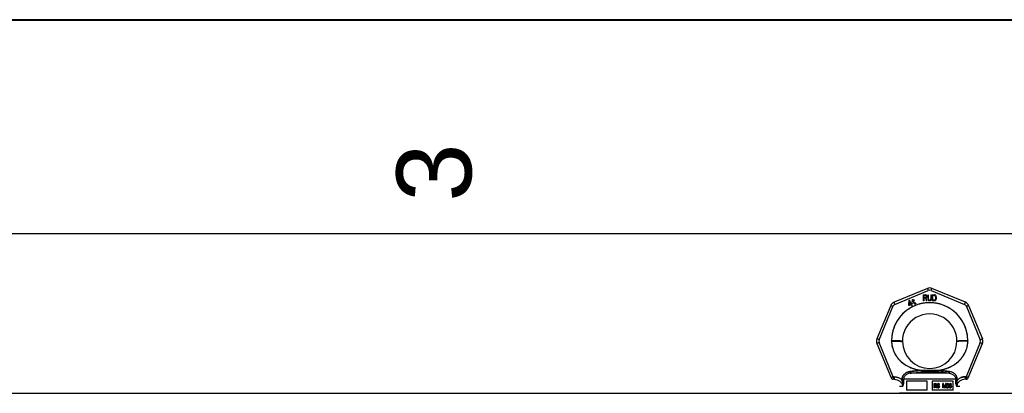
# Model space of a CAD drawing. Header units: millimetres. Extents: x 0 to 297, y 0 to 210.
# Tile 14 of 25: x 92 to 138, y 193 to 210. Entities that reach past the tile are written whole.
import ezdxf

# ---------------------------------------------------------------- set-up
doc = ezdxf.new("R2010")
doc.units = ezdxf.units.MM
doc.header["$LTSCALE"] = 16.335
doc.layers.get('0').update_dxf_attribs({"linetype": 'CONTINUOUS'})
doc.layers.add('001-M31079-X02', color=7, linetype='CONTINUOUS')
doc.styles.add('TEXTSTYLE_2', font='arial.ttf')

# ---------------------------------------------------------------- blocks, each defined once
blk = doc.blocks.new('MARGEA4_BL0', base_point=(148.514, 105.014))
at = {"color": 7, "linetype": 'Continuous'}
for p, q in [((297.014, 210.014), (0.014, 210.014)), ((287.014, 200.014), (10.014, 200.014))]:
    blk.add_line(p, q, dxfattribs=at)
at = {"color": 7, "linetype": 'Continuous', "style": 'TEXTSTYLE_2', "oblique": 0}
blk.add_text('3', height=3.5, rotation=90, dxfattribs=at).set_placement((113.139, 201.514))

msp = doc.modelspace()

# ---------------------------------------------------------------- linework, layer by layer
at = {"color": 7, "linetype": 'Continuous'}
for p, q in [((0, 210), (297, 210)), ((62.004, 192.567), (150.538, 192.567))]:
    msp.add_line(p, q, dxfattribs=at)
at = {"layer": '001-M31079-X02', "color": 9, "linetype": 'Continuous'}
for p, q in [((134.449, 197.465), (132.89, 196.819)), ((136.224, 196.819), (134.665, 197.465)), ((132.933, 196.718), (134.492, 197.364)), ((134.622, 197.364), (136.181, 196.718)), ((132.737, 196.666), (132.091, 195.107)), ((132.196, 195.068), (132.841, 196.627)), ((136.272, 196.627), (136.918, 195.068)), ((136.377, 196.666), (137.023, 195.107)), ((132.091, 194.891), (132.754, 193.29)), ((132.857, 193.341), (132.196, 194.938)), ((132.775, 194.996), (132.775, 195.016)), ((136.918, 194.938), (136.257, 193.341)), ((136.339, 195.016), (136.339, 194.996)), ((136.36, 193.29), (137.023, 194.891)), ((132.857, 193.341), (132.857, 193.224)), ((132.896, 193.341), (132.857, 193.341)), ((132.896, 193.341), (132.896, 193.224)), ((135.468, 193.5), (133.646, 193.5)), ((134.188, 193.637), (134.193, 193.556)), ((134.188, 193.637), (134.193, 193.556)), ((134.92, 193.556), (134.926, 193.637)), ((134.926, 193.637), (134.92, 193.556)), ((136.218, 193.341), (136.218, 193.224)), ((136.257, 193.341), (136.218, 193.341)), ((136.257, 193.341), (136.257, 193.224)), ((132.896, 193.224), (132.857, 193.224)), ((133.289, 192.884), (133.143, 192.884)), ((133.267, 193.218), (133.268, 193.181)), ((135.774, 193.221), (133.34, 193.221)), ((135.971, 192.884), (135.825, 192.884)), ((135.846, 193.181), (135.847, 193.218)), ((136.257, 193.224), (136.218, 193.224))]:
    msp.add_line(p, q, dxfattribs=at)
at = {"layer": '001-M31079-X02', "color": 7, "linetype": 'Continuous'}
for p, q in [((133.757, 196.943), (133.737, 196.932)), ((133.781, 196.902), (133.757, 196.943)), ((134.248, 197.165), (134.248, 196.882)), ((134.248, 197.165), (134.361, 197.165)), ((134.276, 197.045), (134.276, 197.135)), ((134.366, 197.135), (134.276, 197.135)), ((134.366, 197.045), (134.276, 197.045)), ((134.276, 197.009), (134.276, 196.882)), ((134.356, 197.009), (134.276, 197.009)), ((134.356, 197.009), (134.394, 196.882)), ((134.385, 197.159), (134.361, 197.165)), ((134.366, 197.135), (134.38, 197.129)), ((134.38, 197.051), (134.366, 197.045)), ((134.38, 197.129), (134.389, 197.117)), ((134.389, 197.063), (134.38, 197.051)), ((134.385, 197.159), (134.404, 197.141)), ((134.404, 197.033), (134.385, 197.021)), ((134.427, 196.882), (134.385, 197.021)), ((134.389, 197.117), (134.394, 197.099)), ((134.394, 197.081), (134.389, 197.063)), ((134.394, 197.099), (134.394, 197.081)), ((134.404, 197.141), (134.418, 197.117)), ((134.418, 197.057), (134.404, 197.033)), ((134.418, 197.117), (134.422, 197.099)), ((134.422, 197.075), (134.418, 197.057)), ((134.422, 197.099), (134.422, 197.075)), ((134.465, 197.165), (134.465, 196.979)), ((134.465, 197.165), (134.493, 197.165)), ((134.465, 196.979), (134.47, 196.949)), ((134.47, 196.949), (134.479, 196.925)), ((134.493, 197.165), (134.493, 196.979)), ((134.493, 196.979), (134.498, 196.955)), ((134.498, 196.955), (134.507, 196.937)), ((134.602, 196.955), (134.592, 196.937)), ((134.606, 196.979), (134.602, 196.955)), ((134.606, 197.165), (134.606, 196.979)), ((134.606, 197.165), (134.635, 197.165)), ((134.63, 196.949), (134.62, 196.925)), ((134.63, 196.949), (134.635, 196.979)), ((134.635, 197.165), (134.635, 196.979)), ((134.672, 197.165), (134.672, 196.882)), ((134.672, 197.165), (134.785, 197.165)), ((134.701, 196.918), (134.701, 197.129)), ((134.785, 197.129), (134.701, 197.129)), ((134.809, 197.159), (134.785, 197.165)), ((134.785, 197.129), (134.804, 197.123)), ((134.804, 197.123), (134.818, 197.111)), ((134.809, 197.159), (134.828, 197.147)), ((134.818, 197.111), (134.828, 197.093)), ((134.828, 196.955), (134.818, 196.937)), ((134.828, 197.147), (134.847, 197.123)), ((134.828, 197.093), (134.833, 197.069)), ((134.833, 196.979), (134.828, 196.955)), ((134.833, 197.069), (134.833, 196.979)), ((134.847, 197.123), (134.856, 197.099)), ((134.856, 196.949), (134.847, 196.925)), ((134.861, 197.069), (134.856, 197.099)), ((134.856, 196.949), (134.861, 196.979)), ((134.861, 197.069), (134.861, 196.979)), ((133.585, 196.893), (133.568, 196.695)), ((133.568, 196.695), (133.586, 196.664)), ((133.61, 196.907), (133.585, 196.893)), ((133.586, 196.664), (133.684, 196.721)), ((133.597, 196.712), (133.609, 196.851)), ((133.666, 196.752), (133.597, 196.712)), ((133.609, 196.851), (133.666, 196.752)), ((133.691, 196.766), (133.61, 196.907)), ((133.684, 196.721), (133.724, 196.653)), ((133.732, 196.79), (133.691, 196.766)), ((133.75, 196.758), (133.709, 196.735)), ((133.751, 196.662), (133.709, 196.735)), ((133.724, 196.653), (133.751, 196.653)), ((133.761, 196.89), (133.728, 196.871)), ((133.728, 196.871), (133.74, 196.85)), ((133.75, 196.758), (133.732, 196.79)), ((133.737, 196.932), (133.761, 196.89)), ((133.773, 196.869), (133.74, 196.85)), ((133.773, 196.869), (133.833, 196.765)), ((133.826, 196.928), (133.781, 196.902)), ((133.793, 196.881), (133.838, 196.907)), ((133.848, 196.787), (133.793, 196.881)), ((133.826, 196.928), (133.838, 196.907)), ((133.833, 196.765), (133.853, 196.749)), ((133.848, 196.787), (133.861, 196.774)), ((133.853, 196.749), (133.872, 196.745)), ((133.879, 196.77), (133.861, 196.774)), ((133.872, 196.745), (133.887, 196.747)), ((133.902, 196.777), (133.879, 196.77)), ((133.914, 196.756), (133.887, 196.747)), ((133.902, 196.777), (133.914, 196.756)), ((134.276, 196.882), (134.248, 196.882)), ((134.427, 196.882), (134.394, 196.882)), ((134.479, 196.925), (134.498, 196.9)), ((134.498, 196.9), (134.517, 196.888)), ((134.507, 196.937), (134.521, 196.925)), ((134.54, 196.882), (134.517, 196.888)), ((134.54, 196.918), (134.521, 196.925)), ((134.54, 196.918), (134.559, 196.918)), ((134.559, 196.882), (134.54, 196.882)), ((134.578, 196.925), (134.559, 196.918)), ((134.583, 196.888), (134.559, 196.882)), ((134.592, 196.937), (134.578, 196.925)), ((134.602, 196.9), (134.583, 196.888)), ((134.62, 196.925), (134.602, 196.9)), ((134.785, 196.882), (134.672, 196.882)), ((134.785, 196.918), (134.701, 196.918)), ((134.804, 196.925), (134.785, 196.918)), ((134.809, 196.888), (134.785, 196.882)), ((134.818, 196.937), (134.804, 196.925)), ((134.828, 196.9), (134.809, 196.888)), ((134.847, 196.925), (134.828, 196.9)), ((132.775, 195.016), (132.775, 194.996)), ((136.339, 194.996), (136.339, 195.016)), ((133.268, 193.181), (133.267, 193.218)), ((133.267, 193.218), (133.268, 193.181)), ((133.34, 193.221), (133.341, 193.184)), ((133.467, 193.132), (133.467, 192.708)), ((134.444, 193.132), (133.467, 193.132)), ((134.444, 192.708), (134.444, 193.132)), ((134.67, 193.132), (134.67, 192.708)), ((135.647, 193.132), (134.67, 193.132)), ((134.77, 192.823), (134.77, 193.021)), ((134.77, 193.021), (134.847, 193.021)), ((134.794, 192.823), (134.77, 192.823)), ((134.777, 192.823), (134.777, 193.021)), ((134.788, 192.999), (134.788, 192.936)), ((134.85, 192.999), (134.788, 192.999)), ((134.788, 192.936), (134.85, 192.936)), ((134.788, 192.911), (134.788, 192.823)), ((134.844, 192.911), (134.788, 192.911)), ((134.794, 192.936), (134.794, 192.999)), ((134.794, 192.911), (134.794, 192.823)), ((134.838, 192.911), (134.861, 192.823)), ((134.855, 193.016), (134.84, 193.021)), ((134.843, 192.999), (134.852, 192.995)), ((134.852, 192.94), (134.843, 192.936)), ((134.844, 192.911), (134.867, 192.823)), ((134.862, 193.016), (134.847, 193.021)), ((134.85, 192.999), (134.859, 192.995)), ((134.859, 192.94), (134.85, 192.936)), ((134.859, 192.995), (134.852, 192.995)), ((134.852, 192.995), (134.858, 192.987)), ((134.858, 192.949), (134.852, 192.94)), ((134.859, 192.94), (134.852, 192.94)), ((134.862, 193.016), (134.855, 193.016)), ((134.867, 193.004), (134.855, 193.016)), ((134.855, 192.919), (134.867, 192.928)), ((134.862, 192.919), (134.855, 192.919)), ((134.881, 192.823), (134.855, 192.919)), ((134.865, 192.987), (134.858, 192.987)), ((134.858, 192.987), (134.861, 192.974)), ((134.861, 192.962), (134.858, 192.949)), ((134.865, 192.949), (134.858, 192.949)), ((134.859, 192.995), (134.865, 192.987)), ((134.865, 192.949), (134.859, 192.94)), ((134.861, 192.962), (134.861, 192.974)), ((134.867, 192.974), (134.861, 192.974)), ((134.867, 192.962), (134.861, 192.962)), ((134.888, 192.823), (134.861, 192.823)), ((134.873, 193.004), (134.862, 193.016)), ((134.862, 192.919), (134.873, 192.928)), ((134.888, 192.823), (134.862, 192.919)), ((134.865, 192.987), (134.867, 192.974)), ((134.867, 192.962), (134.865, 192.949)), ((134.873, 193.004), (134.867, 193.004)), ((134.876, 192.987), (134.867, 193.004)), ((134.867, 192.974), (134.867, 192.962)), ((134.867, 192.928), (134.876, 192.945)), ((134.873, 192.928), (134.867, 192.928)), ((134.882, 192.987), (134.873, 193.004)), ((134.873, 192.928), (134.882, 192.945)), ((134.882, 192.987), (134.876, 192.987)), ((134.879, 192.974), (134.876, 192.987)), ((134.876, 192.945), (134.879, 192.957)), ((134.882, 192.945), (134.876, 192.945)), ((134.879, 192.974), (134.879, 192.957)), ((134.885, 192.974), (134.879, 192.974)), ((134.885, 192.957), (134.879, 192.957)), ((134.885, 192.974), (134.882, 192.987)), ((134.882, 192.945), (134.885, 192.957)), ((134.885, 192.974), (134.885, 192.957)), ((134.929, 192.877), (134.905, 192.877)), ((134.905, 192.877), (134.908, 192.86)), ((134.914, 192.86), (134.908, 192.86)), ((134.908, 192.86), (134.917, 192.839)), ((134.911, 192.877), (134.914, 192.86)), ((134.917, 192.991), (134.914, 192.974)), ((134.914, 192.957), (134.914, 192.974)), ((134.92, 192.974), (134.914, 192.974)), ((134.92, 192.957), (134.914, 192.957)), ((134.914, 192.957), (134.917, 192.94)), ((134.914, 192.86), (134.923, 192.839)), ((134.928, 193.008), (134.917, 192.991)), ((134.923, 192.991), (134.917, 192.991)), ((134.923, 192.94), (134.917, 192.94)), ((134.917, 192.94), (134.928, 192.924)), ((134.923, 192.839), (134.917, 192.839)), ((134.917, 192.839), (134.931, 192.827)), ((134.923, 192.991), (134.92, 192.974)), ((134.92, 192.974), (134.92, 192.957)), ((134.92, 192.957), (134.923, 192.94)), ((134.925, 192.865), (134.922, 192.877)), ((134.935, 193.008), (134.923, 192.991)), ((134.923, 192.94), (134.935, 192.924)), ((134.923, 192.839), (134.938, 192.827)), ((134.932, 192.865), (134.925, 192.865)), ((134.934, 192.852), (134.925, 192.865)), ((134.94, 193.016), (134.928, 193.008)), ((134.935, 193.008), (134.928, 193.008)), ((134.935, 192.924), (134.928, 192.924)), ((134.928, 192.924), (134.94, 192.915)), ((134.932, 192.865), (134.929, 192.877)), ((134.931, 192.97), (134.934, 192.983)), ((134.931, 192.97), (134.931, 192.962)), ((134.938, 192.97), (134.931, 192.97)), ((134.938, 192.962), (134.931, 192.962)), ((134.934, 192.949), (134.931, 192.962)), ((134.938, 192.827), (134.931, 192.827)), ((134.931, 192.827), (134.946, 192.823)), ((134.941, 192.852), (134.932, 192.865)), ((134.934, 192.983), (134.943, 192.991)), ((134.941, 192.983), (134.934, 192.983)), ((134.941, 192.949), (134.934, 192.949)), ((134.943, 192.94), (134.934, 192.949)), ((134.941, 192.852), (134.934, 192.852)), ((134.946, 192.848), (134.934, 192.852)), ((134.947, 193.016), (134.935, 193.008)), ((134.935, 192.924), (134.947, 192.915)), ((134.938, 192.97), (134.941, 192.983)), ((134.938, 192.962), (134.938, 192.97)), ((134.941, 192.949), (134.938, 192.962)), ((134.938, 192.827), (134.952, 192.823)), ((134.952, 193.021), (134.94, 193.016)), ((134.947, 193.016), (134.94, 193.016)), ((134.947, 192.915), (134.94, 192.915)), ((134.94, 192.915), (134.952, 192.911)), ((134.941, 192.983), (134.949, 192.991)), ((134.949, 192.94), (134.941, 192.949)), ((134.952, 192.848), (134.941, 192.852)), ((134.943, 192.991), (134.952, 192.995)), ((134.949, 192.991), (134.943, 192.991)), ((134.949, 192.94), (134.943, 192.94)), ((134.952, 192.936), (134.943, 192.94)), ((134.976, 192.848), (134.946, 192.848)), ((134.976, 192.823), (134.946, 192.823)), ((134.958, 193.021), (134.947, 193.016)), ((134.947, 192.915), (134.958, 192.911)), ((134.949, 192.991), (134.958, 192.995)), ((134.958, 192.936), (134.949, 192.94)), ((134.973, 193.021), (134.952, 193.021)), ((134.976, 192.995), (134.952, 192.995)), ((134.976, 192.936), (134.952, 192.936)), ((134.976, 192.911), (134.952, 192.911)), ((134.981, 193.016), (134.966, 193.021)), ((134.969, 192.995), (134.978, 192.991)), ((134.984, 192.932), (134.969, 192.936)), ((134.969, 192.911), (134.981, 192.907)), ((134.981, 192.852), (134.969, 192.848)), ((134.969, 192.823), (134.984, 192.827)), ((134.987, 193.016), (134.973, 193.021)), ((134.976, 192.995), (134.985, 192.991)), ((134.99, 192.932), (134.976, 192.936)), ((134.976, 192.911), (134.987, 192.907)), ((134.987, 192.852), (134.976, 192.848)), ((134.976, 192.823), (134.99, 192.827)), ((134.985, 192.991), (134.978, 192.991)), ((134.978, 192.991), (134.984, 192.983)), ((134.987, 193.016), (134.981, 193.016)), ((134.993, 193.004), (134.981, 193.016)), ((134.987, 192.907), (134.981, 192.907)), ((134.981, 192.907), (134.99, 192.898)), ((134.99, 192.86), (134.981, 192.852)), ((134.987, 192.852), (134.981, 192.852)), ((134.99, 192.983), (134.984, 192.983)), ((134.984, 192.983), (134.987, 192.974)), ((134.99, 192.932), (134.984, 192.932)), ((134.996, 192.924), (134.984, 192.932)), ((134.984, 192.827), (134.996, 192.835)), ((134.99, 192.827), (134.984, 192.827)), ((134.985, 192.991), (134.99, 192.983)), ((134.999, 193.004), (134.987, 193.016)), ((134.987, 192.974), (135.011, 192.974)), ((134.987, 192.907), (134.996, 192.898)), ((134.996, 192.86), (134.987, 192.852)), ((134.99, 192.983), (134.993, 192.974)), ((135.002, 192.924), (134.99, 192.932)), ((134.996, 192.898), (134.99, 192.898)), ((134.99, 192.898), (134.996, 192.886)), ((134.996, 192.873), (134.99, 192.86)), ((134.996, 192.86), (134.99, 192.86)), ((134.99, 192.827), (135.002, 192.835)), ((134.999, 193.004), (134.993, 193.004)), ((135.001, 192.987), (134.993, 193.004)), ((135.002, 192.924), (134.996, 192.924)), ((135.007, 192.907), (134.996, 192.924)), ((134.996, 192.898), (135.002, 192.886)), ((134.996, 192.873), (134.996, 192.886)), ((135.002, 192.886), (134.996, 192.886)), ((135.002, 192.873), (134.996, 192.86)), ((135.002, 192.873), (134.996, 192.873)), ((134.996, 192.835), (135.007, 192.852)), ((135.002, 192.835), (134.996, 192.835)), ((135.008, 192.987), (134.999, 193.004)), ((135.008, 192.987), (135.001, 192.987)), ((135.004, 192.974), (135.001, 192.987)), ((135.014, 192.907), (135.002, 192.924)), ((135.002, 192.886), (135.002, 192.873)), ((135.002, 192.835), (135.014, 192.852)), ((135.014, 192.907), (135.007, 192.907)), ((135.013, 192.89), (135.007, 192.907)), ((135.007, 192.852), (135.013, 192.869)), ((135.014, 192.852), (135.007, 192.852)), ((135.011, 192.974), (135.008, 192.987)), ((135.013, 192.89), (135.013, 192.869)), ((135.02, 192.89), (135.013, 192.89)), ((135.02, 192.869), (135.013, 192.869)), ((135.02, 192.89), (135.014, 192.907)), ((135.014, 192.852), (135.02, 192.869)), ((135.02, 192.869), (135.02, 192.89)), ((135.177, 192.823), (135.177, 193.021)), ((135.21, 193.021), (135.177, 193.021)), ((135.201, 192.823), (135.177, 192.823)), ((135.184, 193.021), (135.184, 192.823)), ((135.195, 192.978), (135.195, 192.823)), ((135.201, 192.978), (135.195, 192.978)), ((135.195, 192.978), (135.236, 192.823)), ((135.201, 192.823), (135.201, 192.978)), ((135.201, 192.978), (135.242, 192.823)), ((135.247, 192.844), (135.203, 193.021)), ((135.254, 192.844), (135.21, 193.021)), ((135.266, 192.823), (135.236, 192.823)), ((135.291, 193.021), (135.247, 192.844)), ((135.254, 192.844), (135.247, 192.844)), ((135.298, 193.021), (135.254, 192.844)), ((135.259, 192.823), (135.3, 192.978)), ((135.266, 192.823), (135.307, 192.978)), ((135.324, 193.021), (135.291, 193.021)), ((135.3, 192.823), (135.3, 192.978)), ((135.307, 192.978), (135.3, 192.978)), ((135.324, 192.823), (135.3, 192.823)), ((135.307, 192.978), (135.307, 192.823)), ((135.318, 193.021), (135.318, 192.823)), ((135.324, 192.823), (135.324, 193.021)), ((135.362, 192.869), (135.341, 192.869)), ((135.341, 192.869), (135.344, 192.856)), ((135.347, 192.991), (135.344, 192.974)), ((135.365, 192.974), (135.344, 192.974)), ((135.35, 192.856), (135.344, 192.856)), ((135.344, 192.856), (135.35, 192.844)), ((135.359, 193.008), (135.347, 192.991)), ((135.353, 192.991), (135.347, 192.991)), ((135.348, 192.869), (135.35, 192.856)), ((135.353, 192.991), (135.35, 192.974)), ((135.35, 192.856), (135.356, 192.844)), ((135.356, 192.844), (135.35, 192.844)), ((135.35, 192.844), (135.359, 192.835)), ((135.365, 193.008), (135.353, 192.991)), ((135.359, 192.86), (135.356, 192.869)), ((135.356, 192.844), (135.365, 192.835)), ((135.37, 193.016), (135.359, 193.008)), ((135.365, 193.008), (135.359, 193.008)), ((135.359, 192.974), (135.364, 192.987)), ((135.365, 192.86), (135.359, 192.86)), ((135.364, 192.852), (135.359, 192.86)), ((135.365, 192.835), (135.359, 192.835)), ((135.359, 192.835), (135.37, 192.827)), ((135.365, 192.86), (135.362, 192.869)), ((135.364, 192.987), (135.373, 192.995)), ((135.371, 192.987), (135.364, 192.987)), ((135.371, 192.852), (135.364, 192.852)), ((135.37, 192.848), (135.364, 192.852)), ((135.377, 193.016), (135.365, 193.008)), ((135.365, 192.974), (135.371, 192.987)), ((135.371, 192.852), (135.365, 192.86)), ((135.365, 192.835), (135.377, 192.827)), ((135.391, 193.021), (135.37, 193.016)), ((135.377, 193.016), (135.37, 193.016)), ((135.377, 192.848), (135.37, 192.848)), ((135.385, 192.844), (135.37, 192.848)), ((135.377, 192.827), (135.37, 192.827)), ((135.37, 192.827), (135.382, 192.823)), ((135.371, 192.987), (135.38, 192.995)), ((135.377, 192.848), (135.371, 192.852)), ((135.373, 192.995), (135.388, 192.999)), ((135.38, 192.995), (135.373, 192.995)), ((135.397, 193.021), (135.377, 193.016)), ((135.391, 192.844), (135.377, 192.848)), ((135.377, 192.827), (135.389, 192.823)), ((135.38, 192.995), (135.394, 192.999)), ((135.412, 192.823), (135.382, 192.823)), ((135.409, 192.844), (135.385, 192.844)), ((135.406, 192.999), (135.388, 192.999)), ((135.388, 192.915), (135.388, 192.932)), ((135.406, 192.932), (135.388, 192.932)), ((135.406, 192.915), (135.388, 192.915)), ((135.403, 193.021), (135.391, 193.021)), ((135.394, 192.932), (135.394, 192.915)), ((135.417, 193.016), (135.397, 193.021)), ((135.4, 192.999), (135.414, 192.995)), ((135.417, 192.94), (135.4, 192.932)), ((135.4, 192.915), (135.417, 192.911)), ((135.417, 192.848), (135.402, 192.844)), ((135.424, 193.016), (135.403, 193.021)), ((135.405, 192.823), (135.417, 192.827)), ((135.406, 192.999), (135.421, 192.995)), ((135.424, 192.94), (135.406, 192.932)), ((135.406, 192.915), (135.424, 192.911)), ((135.424, 192.848), (135.409, 192.844)), ((135.412, 192.823), (135.424, 192.827)), ((135.421, 192.995), (135.414, 192.995)), ((135.414, 192.995), (135.423, 192.987)), ((135.424, 193.016), (135.417, 193.016)), ((135.429, 193.008), (135.417, 193.016)), ((135.423, 192.949), (135.417, 192.94)), ((135.424, 192.94), (135.417, 192.94)), ((135.424, 192.911), (135.417, 192.911)), ((135.417, 192.911), (135.426, 192.903)), ((135.423, 192.852), (135.417, 192.848)), ((135.424, 192.848), (135.417, 192.848)), ((135.417, 192.827), (135.429, 192.835)), ((135.424, 192.827), (135.417, 192.827)), ((135.421, 192.995), (135.429, 192.987)), ((135.429, 192.987), (135.423, 192.987)), ((135.423, 192.987), (135.429, 192.974)), ((135.429, 192.966), (135.423, 192.949)), ((135.429, 192.949), (135.423, 192.949)), ((135.423, 192.924), (135.435, 192.936)), ((135.429, 192.924), (135.423, 192.924)), ((135.438, 192.915), (135.423, 192.924)), ((135.429, 192.86), (135.423, 192.852)), ((135.429, 192.852), (135.423, 192.852)), ((135.435, 193.008), (135.424, 193.016)), ((135.429, 192.949), (135.424, 192.94)), ((135.424, 192.911), (135.432, 192.903)), ((135.429, 192.852), (135.424, 192.848)), ((135.424, 192.827), (135.435, 192.835)), ((135.432, 192.903), (135.426, 192.903)), ((135.426, 192.903), (135.432, 192.886)), ((135.435, 193.008), (135.429, 193.008)), ((135.441, 192.991), (135.429, 193.008)), ((135.429, 192.987), (135.435, 192.974)), ((135.429, 192.966), (135.429, 192.974)), ((135.435, 192.974), (135.429, 192.974)), ((135.435, 192.966), (135.429, 192.949)), ((135.435, 192.966), (135.429, 192.966)), ((135.429, 192.924), (135.441, 192.936)), ((135.444, 192.915), (135.429, 192.924)), ((135.432, 192.869), (135.429, 192.86)), ((135.435, 192.86), (135.429, 192.852)), ((135.435, 192.86), (135.429, 192.86)), ((135.429, 192.835), (135.438, 192.844)), ((135.435, 192.835), (135.429, 192.835)), ((135.432, 192.903), (135.438, 192.886)), ((135.432, 192.869), (135.432, 192.886)), ((135.438, 192.886), (135.432, 192.886)), ((135.438, 192.869), (135.432, 192.869)), ((135.447, 192.991), (135.435, 193.008)), ((135.435, 192.974), (135.435, 192.966)), ((135.435, 192.936), (135.441, 192.949)), ((135.441, 192.936), (135.435, 192.936)), ((135.438, 192.869), (135.435, 192.86)), ((135.435, 192.835), (135.444, 192.844)), ((135.444, 192.915), (135.438, 192.915)), ((135.443, 192.903), (135.438, 192.915)), ((135.438, 192.886), (135.438, 192.869)), ((135.438, 192.844), (135.443, 192.856)), ((135.444, 192.844), (135.438, 192.844)), ((135.447, 192.991), (135.441, 192.991)), ((135.443, 192.974), (135.441, 192.991)), ((135.441, 192.949), (135.443, 192.966)), ((135.441, 192.936), (135.447, 192.949)), ((135.447, 192.949), (135.441, 192.949)), ((135.443, 192.974), (135.443, 192.966)), ((135.45, 192.974), (135.443, 192.974)), ((135.45, 192.966), (135.443, 192.966)), ((135.45, 192.903), (135.443, 192.903)), ((135.446, 192.886), (135.443, 192.903)), ((135.443, 192.856), (135.446, 192.869)), ((135.443, 192.856), (135.45, 192.856)), ((135.45, 192.903), (135.444, 192.915)), ((135.444, 192.844), (135.45, 192.856)), ((135.446, 192.886), (135.446, 192.869)), ((135.453, 192.886), (135.446, 192.886)), ((135.453, 192.869), (135.446, 192.869)), ((135.45, 192.974), (135.447, 192.991)), ((135.447, 192.949), (135.45, 192.966)), ((135.45, 192.966), (135.45, 192.974)), ((135.453, 192.886), (135.45, 192.903)), ((135.45, 192.856), (135.453, 192.869)), ((135.453, 192.869), (135.453, 192.886)), ((135.473, 192.966), (135.47, 192.936)), ((135.47, 192.907), (135.47, 192.936)), ((135.476, 192.936), (135.47, 192.936)), ((135.476, 192.907), (135.47, 192.907)), ((135.47, 192.907), (135.473, 192.877)), ((135.479, 192.987), (135.473, 192.966)), ((135.479, 192.966), (135.473, 192.966)), ((135.479, 192.877), (135.473, 192.877)), ((135.473, 192.877), (135.479, 192.856)), ((135.479, 192.966), (135.476, 192.936)), ((135.476, 192.936), (135.476, 192.907)), ((135.476, 192.907), (135.479, 192.877)), ((135.487, 193.004), (135.479, 192.987)), ((135.485, 192.987), (135.479, 192.966)), ((135.485, 192.987), (135.479, 192.987)), ((135.479, 192.877), (135.485, 192.856)), ((135.485, 192.856), (135.479, 192.856)), ((135.479, 192.856), (135.487, 192.839)), ((135.484, 192.936), (135.487, 192.962)), ((135.502, 192.945), (135.484, 192.928)), ((135.484, 192.936), (135.484, 192.928)), ((135.491, 192.936), (135.484, 192.936)), ((135.491, 192.928), (135.484, 192.928)), ((135.494, 193.004), (135.485, 192.987)), ((135.485, 192.856), (135.494, 192.839)), ((135.502, 193.016), (135.487, 193.004)), ((135.494, 193.004), (135.487, 193.004)), ((135.487, 192.962), (135.49, 192.974)), ((135.494, 192.962), (135.487, 192.962)), ((135.487, 192.894), (135.49, 192.907)), ((135.487, 192.894), (135.487, 192.882)), ((135.494, 192.894), (135.487, 192.894)), ((135.494, 192.882), (135.487, 192.882)), ((135.49, 192.869), (135.487, 192.882)), ((135.494, 192.839), (135.487, 192.839)), ((135.487, 192.839), (135.502, 192.827)), ((135.49, 192.974), (135.496, 192.987)), ((135.497, 192.974), (135.49, 192.974)), ((135.49, 192.907), (135.496, 192.915)), ((135.497, 192.907), (135.49, 192.907)), ((135.497, 192.869), (135.49, 192.869)), ((135.496, 192.856), (135.49, 192.869)), ((135.491, 192.936), (135.494, 192.962)), ((135.509, 192.945), (135.491, 192.928)), ((135.491, 192.928), (135.491, 192.936)), ((135.509, 193.016), (135.494, 193.004)), ((135.494, 192.962), (135.497, 192.974)), ((135.494, 192.894), (135.497, 192.907)), ((135.494, 192.882), (135.494, 192.894)), ((135.497, 192.869), (135.494, 192.882)), ((135.494, 192.839), (135.509, 192.827)), ((135.496, 192.987), (135.505, 192.995)), ((135.503, 192.987), (135.496, 192.987)), ((135.496, 192.915), (135.505, 192.924)), ((135.503, 192.915), (135.496, 192.915)), ((135.503, 192.856), (135.496, 192.856)), ((135.505, 192.848), (135.496, 192.856)), ((135.497, 192.974), (135.503, 192.987)), ((135.497, 192.907), (135.503, 192.915)), ((135.503, 192.856), (135.497, 192.869)), ((135.517, 193.021), (135.502, 193.016)), ((135.509, 193.016), (135.502, 193.016)), ((135.517, 192.949), (135.502, 192.945)), ((135.509, 192.945), (135.502, 192.945)), ((135.509, 192.827), (135.502, 192.827)), ((135.502, 192.827), (135.517, 192.823)), ((135.503, 192.987), (135.511, 192.995)), ((135.503, 192.915), (135.511, 192.924)), ((135.511, 192.848), (135.503, 192.856)), ((135.505, 192.995), (135.514, 192.999)), ((135.511, 192.995), (135.505, 192.995)), ((135.505, 192.924), (135.514, 192.928)), ((135.511, 192.924), (135.505, 192.924)), ((135.511, 192.848), (135.505, 192.848)), ((135.514, 192.844), (135.505, 192.848)), ((135.523, 193.021), (135.509, 193.016)), ((135.523, 192.949), (135.509, 192.945)), ((135.509, 192.827), (135.523, 192.823)), ((135.511, 192.995), (135.52, 192.999)), ((135.511, 192.924), (135.52, 192.928)), ((135.52, 192.844), (135.511, 192.848)), ((135.538, 192.999), (135.514, 192.999)), ((135.541, 192.928), (135.514, 192.928)), ((135.541, 192.844), (135.514, 192.844)), ((135.535, 193.021), (135.517, 193.021)), ((135.538, 192.949), (135.517, 192.949)), ((135.538, 192.823), (135.517, 192.823)), ((135.543, 193.016), (135.528, 193.021)), ((135.531, 192.999), (135.54, 192.995)), ((135.546, 192.945), (135.531, 192.949)), ((135.531, 192.823), (135.546, 192.827)), ((135.534, 192.928), (135.543, 192.924)), ((135.543, 192.848), (135.534, 192.844)), ((135.549, 193.016), (135.535, 193.021)), ((135.538, 192.999), (135.547, 192.995)), ((135.552, 192.945), (135.538, 192.949)), ((135.538, 192.823), (135.552, 192.827)), ((135.547, 192.995), (135.54, 192.995)), ((135.54, 192.995), (135.549, 192.987)), ((135.541, 192.928), (135.549, 192.924)), ((135.549, 192.848), (135.541, 192.844)), ((135.549, 193.016), (135.543, 193.016)), ((135.558, 193.004), (135.543, 193.016)), ((135.549, 192.924), (135.543, 192.924)), ((135.543, 192.924), (135.552, 192.915)), ((135.552, 192.856), (135.543, 192.848)), ((135.549, 192.848), (135.543, 192.848)), ((135.552, 192.945), (135.546, 192.945)), ((135.561, 192.932), (135.546, 192.945)), ((135.546, 192.827), (135.561, 192.839)), ((135.552, 192.827), (135.546, 192.827)), ((135.547, 192.995), (135.555, 192.987)), ((135.564, 193.004), (135.549, 193.016)), ((135.555, 192.987), (135.549, 192.987)), ((135.549, 192.987), (135.555, 192.974)), ((135.549, 192.924), (135.558, 192.915)), ((135.558, 192.856), (135.549, 192.848)), ((135.567, 192.932), (135.552, 192.945)), ((135.558, 192.915), (135.552, 192.915)), ((135.552, 192.915), (135.558, 192.907)), ((135.558, 192.869), (135.552, 192.856)), ((135.558, 192.856), (135.552, 192.856)), ((135.552, 192.827), (135.567, 192.839)), ((135.555, 192.987), (135.561, 192.974)), ((135.576, 192.974), (135.555, 192.974)), ((135.564, 193.004), (135.558, 193.004)), ((135.566, 192.987), (135.558, 193.004)), ((135.558, 192.915), (135.564, 192.907)), ((135.564, 192.907), (135.558, 192.907)), ((135.558, 192.907), (135.561, 192.894)), ((135.561, 192.882), (135.558, 192.869)), ((135.564, 192.869), (135.558, 192.856)), ((135.564, 192.869), (135.558, 192.869)), ((135.561, 192.932), (135.567, 192.932)), ((135.569, 192.919), (135.561, 192.932)), ((135.561, 192.882), (135.561, 192.894)), ((135.561, 192.894), (135.567, 192.894)), ((135.567, 192.882), (135.561, 192.882)), ((135.561, 192.839), (135.569, 192.856)), ((135.567, 192.839), (135.561, 192.839)), ((135.573, 192.987), (135.564, 193.004)), ((135.564, 192.907), (135.567, 192.894)), ((135.567, 192.882), (135.564, 192.869)), ((135.573, 192.987), (135.566, 192.987)), ((135.569, 192.974), (135.566, 192.987)), ((135.576, 192.919), (135.567, 192.932)), ((135.567, 192.894), (135.567, 192.882)), ((135.567, 192.839), (135.576, 192.856)), ((135.576, 192.919), (135.569, 192.919)), ((135.575, 192.898), (135.569, 192.919)), ((135.569, 192.856), (135.575, 192.877)), ((135.576, 192.856), (135.569, 192.856)), ((135.576, 192.974), (135.573, 192.987)), ((135.575, 192.898), (135.575, 192.877)), ((135.582, 192.898), (135.575, 192.898)), ((135.582, 192.877), (135.575, 192.877)), ((135.582, 192.898), (135.576, 192.919)), ((135.576, 192.856), (135.582, 192.877)), ((135.582, 192.877), (135.582, 192.898)), ((135.647, 192.708), (135.647, 193.132)), ((135.774, 193.221), (135.773, 193.184)), ((135.847, 193.218), (135.846, 193.181)), ((135.971, 192.567), (133.143, 192.567)), ((134.444, 192.708), (133.467, 192.708)), ((135.647, 192.708), (134.67, 192.708))]:
    msp.add_line(p, q, dxfattribs=at)
at = {"layer": '001-M31079-X02', "color": 9, "linetype": 'Continuous'}
for centre, radius, start, end in [((134.557, 197.203), 0.283, 67.5, 112.5), ((134.557, 197.207), 0.17, 67.5027, 112.4973), ((132.998, 196.558), 0.283, 112.5, 157.5), ((134.557, 195.016), 1.782, 359.9999, 180.0001), ((132.998, 196.562), 0.17, 112.5027, 157.4973), ((136.116, 196.562), 0.17, 22.5027, 67.4973), ((136.116, 196.558), 0.283, 22.5, 67.5), ((132.353, 194.999), 0.283, 157.5, 202.5), ((136.761, 194.999), 0.283, 337.5, 22.5), ((132.353, 195.003), 0.17, 157.5027, 202.4973), ((134.557, 194.999), 1.273, 180.6298, 359.3702), ((136.761, 195.003), 0.17, 337.5027, 22.4973), ((132.857, 193.337), 0.113, 202.5, 270), ((134.557, 349.562), 155.926, 269.86427, 270.13573), ((136.257, 193.337), 0.113, 270, 337.5)]:
    msp.add_arc(centre, radius, start, end, dxfattribs=at)
at = {"layer": '001-M31079-X02', "color": 7, "linetype": 'Continuous'}
for centre, radius, start, end in [((134.557, 194.999), 1.273, 359.3702, 180.6298), ((134.557, 195.016), 1.782, 180.0001, 180.6298), ((134.557, 195.016), 1.782, 359.3702, 360)]:
    msp.add_arc(centre, radius, start, end, dxfattribs=at)
at = {"layer": '001-M31079-X02', "color": 9, "linetype": 'Continuous'}
for points, knots in [([(134.449, 197.465), (134.451, 197.466), (134.451, 197.457), (134.456, 197.451), (134.46, 197.441), (134.465, 197.429), (134.471, 197.414), (134.478, 197.399), (134.485, 197.382), (134.49, 197.37), (134.492, 197.364)], [0, 0, 0, 0, 0.059983, 0.133152, 0.232556, 0.355295, 0.497786, 0.655866, 0.824917, 1, 1, 1, 1]), ([(134.622, 197.364), (134.624, 197.37), (134.629, 197.382), (134.636, 197.399), (134.643, 197.414), (134.649, 197.429), (134.654, 197.441), (134.658, 197.451), (134.663, 197.457), (134.663, 197.466), (134.665, 197.465)], [0, 0, 0, 0, 0.175075, 0.344128, 0.502209, 0.644701, 0.767442, 0.866847, 0.940017, 1, 1, 1, 1]), ([(132.737, 196.666), (132.738, 196.668), (132.745, 196.663), (132.752, 196.662), (132.763, 196.658), (132.775, 196.653), (132.79, 196.647), (132.806, 196.641), (132.824, 196.634), (132.835, 196.629), (132.841, 196.627)], [0, 0, 0, 0, 0.060939, 0.13446, 0.234172, 0.357122, 0.499648, 0.657498, 0.82596, 1, 1, 1, 1]), ([(132.933, 196.718), (132.931, 196.724), (132.926, 196.736), (132.919, 196.753), (132.912, 196.769), (132.906, 196.783), (132.901, 196.795), (132.897, 196.806), (132.893, 196.811), (132.892, 196.82), (132.89, 196.819)], [0, 0, 0, 0, 0.175076, 0.344129, 0.50221, 0.644702, 0.767443, 0.866847, 0.940017, 1, 1, 1, 1]), ([(136.224, 196.819), (136.222, 196.82), (136.221, 196.811), (136.217, 196.806), (136.213, 196.795), (136.208, 196.783), (136.202, 196.769), (136.195, 196.753), (136.188, 196.736), (136.183, 196.724), (136.181, 196.718)], [0, 0, 0, 0, 0.059982, 0.133151, 0.232555, 0.355294, 0.497785, 0.655865, 0.824916, 1, 1, 1, 1]), ([(136.377, 196.666), (136.376, 196.668), (136.369, 196.663), (136.362, 196.662), (136.351, 196.658), (136.339, 196.653), (136.324, 196.647), (136.308, 196.641), (136.29, 196.634), (136.278, 196.629), (136.272, 196.627)], [0, 0, 0, 0, 0.060939, 0.13446, 0.234172, 0.357122, 0.499648, 0.657499, 0.82596, 1, 1, 1, 1]), ([(132.196, 195.068), (132.19, 195.07), (132.178, 195.075), (132.161, 195.082), (132.144, 195.089), (132.13, 195.094), (132.117, 195.099), (132.106, 195.103), (132.099, 195.105), (132.092, 195.109), (132.091, 195.107)], [0, 0, 0, 0, 0.174033, 0.342496, 0.500347, 0.642875, 0.765826, 0.865539, 0.93906, 1, 1, 1, 1]), ([(136.918, 195.068), (136.924, 195.07), (136.936, 195.075), (136.953, 195.082), (136.969, 195.089), (136.984, 195.094), (136.997, 195.099), (137.008, 195.103), (137.015, 195.105), (137.022, 195.109), (137.023, 195.107)], [0, 0, 0, 0, 0.174042, 0.342505, 0.500355, 0.642882, 0.765831, 0.865542, 0.939062, 1, 1, 1, 1]), ([(132.196, 194.938), (132.19, 194.935), (132.178, 194.93), (132.16, 194.923), (132.144, 194.916), (132.129, 194.909), (132.116, 194.904), (132.105, 194.899), (132.099, 194.895), (132.09, 194.893), (132.091, 194.891)], [0, 0, 0, 0, 0.172813, 0.340679, 0.498422, 0.641178, 0.764549, 0.864741, 0.938687, 1, 1, 1, 1]), ([(133.284, 194.999), (133.284, 195.001), (133.277, 195.002), (133.268, 195.004), (133.249, 195.005), (133.226, 195.007), (133.195, 195.009), (133.159, 195.01), (133.117, 195.012), (133.069, 195.013), (133.016, 195.014), (132.96, 195.015), (132.9, 195.015), (132.838, 195.016), (132.796, 195.016), (132.775, 195.016)], [0, 0, 0, 0, 0.008147, 0.030122, 0.065102, 0.111906, 0.171754, 0.243396, 0.326525, 0.419958, 0.524649, 0.635542, 0.753292, 0.877761, 1, 1, 1, 1]), ([(132.775, 195.016), (132.795, 195.016), (132.836, 195.016), (132.895, 195.015), (132.953, 195.015), (133.007, 195.014), (133.058, 195.013), (133.106, 195.012), (133.149, 195.011), (133.188, 195.009), (133.221, 195.007), (133.246, 195.005), (133.267, 195.004), (133.277, 195.002), (133.284, 195.001), (133.284, 194.999)], [0, 0, 0, 0, 0.119288, 0.238247, 0.350571, 0.45599, 0.557349, 0.651027, 0.736645, 0.812439, 0.877767, 0.929425, 0.967654, 0.991452, 1, 1, 1, 1]), ([(132.775, 194.996), (132.806, 194.997), (132.868, 194.997), (132.96, 194.997), (133.049, 194.997), (133.119, 194.996), (133.168, 194.995), (133.199, 194.994), (133.225, 194.992), (133.246, 194.991), (133.262, 194.99), (133.274, 194.988), (133.28, 194.987), (133.284, 194.986), (133.284, 194.985)], [0, 0, 0, 0, 0.180599, 0.365648, 0.544133, 0.703922, 0.773279, 0.834152, 0.885712, 0.927563, 0.95952, 0.981825, 0.994942, 1, 1, 1, 1]), ([(132.775, 194.996), (132.776, 194.905), (132.8, 194.721), (132.895, 194.463), (133.04, 194.231), (133.226, 194.034), (133.442, 193.875), (133.679, 193.757), (133.929, 193.677), (134.101, 193.647), (134.188, 193.637)], [0, 0, 0, 0, 0.128514, 0.256351, 0.383132, 0.508688, 0.633005, 0.756182, 0.878418, 1, 1, 1, 1]), ([(134.926, 193.637), (135.013, 193.647), (135.185, 193.677), (135.435, 193.757), (135.672, 193.875), (135.888, 194.034), (136.074, 194.231), (136.219, 194.463), (136.314, 194.721), (136.338, 194.905), (136.339, 194.996)], [0, 0, 0, 0, 0.121582, 0.243818, 0.366995, 0.491312, 0.616868, 0.743649, 0.871486, 1, 1, 1, 1]), ([(136.339, 195.016), (136.319, 195.016), (136.278, 195.016), (136.219, 195.015), (136.161, 195.015), (136.107, 195.014), (136.056, 195.013), (136.008, 195.012), (135.965, 195.011), (135.926, 195.009), (135.893, 195.007), (135.868, 195.005), (135.847, 195.004), (135.837, 195.002), (135.83, 195.001), (135.83, 194.999)], [0, 0, 0, 0, 0.119287, 0.238247, 0.350571, 0.45599, 0.557349, 0.651027, 0.736645, 0.812439, 0.877767, 0.929425, 0.967654, 0.991452, 1, 1, 1, 1]), ([(135.83, 194.999), (135.83, 195.001), (135.837, 195.002), (135.846, 195.004), (135.864, 195.005), (135.888, 195.007), (135.918, 195.009), (135.955, 195.01), (135.997, 195.012), (136.045, 195.013), (136.097, 195.014), (136.154, 195.015), (136.214, 195.015), (136.276, 195.016), (136.318, 195.016), (136.339, 195.016)], [0, 0, 0, 0, 0.008147, 0.030122, 0.065102, 0.111906, 0.171755, 0.243397, 0.326526, 0.419959, 0.52465, 0.635542, 0.753292, 0.877762, 1, 1, 1, 1]), ([(136.339, 194.996), (136.308, 194.997), (136.246, 194.997), (136.153, 194.997), (136.065, 194.997), (135.995, 194.996), (135.946, 194.995), (135.915, 194.994), (135.889, 194.992), (135.867, 194.991), (135.851, 194.99), (135.84, 194.988), (135.834, 194.987), (135.83, 194.986), (135.83, 194.985)], [0, 0, 0, 0, 0.180599, 0.365648, 0.544133, 0.703922, 0.773279, 0.834152, 0.885712, 0.927563, 0.95952, 0.981825, 0.994942, 1, 1, 1, 1]), ([(136.918, 194.938), (136.924, 194.935), (136.936, 194.93), (136.954, 194.923), (136.97, 194.916), (136.985, 194.909), (136.998, 194.904), (137.009, 194.899), (137.015, 194.895), (137.024, 194.893), (137.023, 194.891)], [0, 0, 0, 0, 0.172803, 0.34067, 0.498414, 0.641172, 0.764544, 0.864738, 0.938685, 1, 1, 1, 1]), ([(132.857, 193.341), (132.851, 193.338), (132.839, 193.333), (132.822, 193.326), (132.805, 193.319), (132.79, 193.312), (132.778, 193.306), (132.767, 193.302), (132.761, 193.297), (132.752, 193.296), (132.753, 193.294)], [0, 0, 0, 0, 0.170873, 0.339252, 0.497899, 0.640755, 0.764161, 0.864579, 0.938644, 1, 1, 1, 1]), ([(132.896, 193.341), (132.915, 193.341), (132.955, 193.338), (133.014, 193.328), (133.072, 193.311), (133.127, 193.287), (133.179, 193.257), (133.226, 193.222), (133.254, 193.195), (133.268, 193.181)], [0, 0, 0, 0, 0.142409, 0.286032, 0.430381, 0.574801, 0.718483, 0.860524, 1, 1, 1, 1]), ([(133.636, 193.581), (133.616, 193.578), (133.577, 193.572), (133.522, 193.555), (133.472, 193.534), (133.428, 193.509), (133.389, 193.48), (133.356, 193.448), (133.327, 193.413), (133.305, 193.376), (133.287, 193.338), (133.275, 193.298), (133.268, 193.258), (133.267, 193.231), (133.267, 193.218)], [0, 0, 0, 0, 0.107248, 0.208031, 0.302685, 0.392012, 0.476842, 0.557967, 0.636039, 0.71167, 0.785547, 0.858189, 0.929779, 1, 1, 1, 1]), ([(133.646, 193.5), (133.607, 193.496), (133.549, 193.483), (133.479, 193.45), (133.432, 193.417), (133.392, 193.376), (133.362, 193.329), (133.343, 193.276), (133.34, 193.239), (133.34, 193.221)], [0, 0, 0, 0, 0.258475, 0.385509, 0.510919, 0.63479, 0.757331, 0.878888, 1, 1, 1, 1]), ([(134.188, 193.637), (134.13, 193.633), (134.01, 193.623), (133.827, 193.604), (133.701, 193.589), (133.636, 193.581)], [0, 0, 0, 0, 0.313983, 0.64732, 1, 1, 1, 1]), ([(133.646, 193.5), (133.646, 193.503), (133.645, 193.511), (133.642, 193.529), (133.639, 193.553), (133.637, 193.571), (133.636, 193.581)], [0, 0, 0, 0, 0.096919, 0.324035, 0.648151, 1, 1, 1, 1]), ([(133.646, 193.5), (133.737, 193.511), (133.919, 193.533), (134.102, 193.549), (134.193, 193.556)], [0, 0, 0, 0, 0.500713, 1, 1, 1, 1]), ([(134.926, 193.637), (134.842, 193.637), (134.68, 193.636), (134.434, 193.636), (134.272, 193.637), (134.188, 193.637)], [0, 0, 0, 0, 0.341255, 0.65875, 1, 1, 1, 1]), ([(134.92, 193.556), (134.86, 193.56), (134.739, 193.567), (134.557, 193.571), (134.375, 193.567), (134.254, 193.56), (134.193, 193.556)], [0, 0, 0, 0, 0.250568, 0.5, 0.749432, 1, 1, 1, 1]), ([(135.468, 193.5), (135.377, 193.511), (135.194, 193.533), (135.012, 193.549), (134.92, 193.556)], [0, 0, 0, 0, 0.500713, 1, 1, 1, 1]), ([(135.478, 193.581), (135.413, 193.589), (135.287, 193.604), (135.103, 193.623), (134.984, 193.633), (134.926, 193.637)], [0, 0, 0, 0, 0.35268, 0.686017, 1, 1, 1, 1]), ([(135.478, 193.581), (135.477, 193.571), (135.475, 193.553), (135.471, 193.529), (135.469, 193.511), (135.468, 193.503), (135.468, 193.5)], [0, 0, 0, 0, 0.351847, 0.675962, 0.903079, 1, 1, 1, 1]), ([(135.468, 193.5), (135.468, 193.503), (135.469, 193.511), (135.471, 193.529), (135.475, 193.553), (135.477, 193.571), (135.478, 193.581)], [0, 0, 0, 0, 0.096919, 0.324035, 0.648151, 1, 1, 1, 1]), ([(135.468, 193.5), (135.507, 193.496), (135.565, 193.483), (135.635, 193.45), (135.682, 193.417), (135.722, 193.376), (135.752, 193.329), (135.771, 193.276), (135.774, 193.239), (135.774, 193.221)], [0, 0, 0, 0, 0.258475, 0.385509, 0.510919, 0.63479, 0.757331, 0.878888, 1, 1, 1, 1]), ([(135.847, 193.218), (135.847, 193.231), (135.846, 193.258), (135.839, 193.298), (135.827, 193.338), (135.809, 193.376), (135.786, 193.413), (135.758, 193.448), (135.725, 193.48), (135.686, 193.509), (135.642, 193.534), (135.592, 193.555), (135.537, 193.572), (135.498, 193.578), (135.478, 193.581)], [0, 0, 0, 0, 0.070278, 0.141913, 0.214561, 0.288425, 0.364052, 0.442118, 0.52324, 0.608071, 0.697382, 0.792005, 0.892756, 1, 1, 1, 1]), ([(135.846, 193.181), (135.859, 193.195), (135.888, 193.222), (135.935, 193.257), (135.987, 193.287), (136.042, 193.311), (136.1, 193.328), (136.159, 193.338), (136.198, 193.341), (136.218, 193.341)], [0, 0, 0, 0, 0.139407, 0.281547, 0.425273, 0.569753, 0.714131, 0.857816, 1, 1, 1, 1]), ([(136.361, 193.294), (136.362, 193.296), (136.353, 193.297), (136.347, 193.302), (136.336, 193.306), (136.324, 193.312), (136.309, 193.319), (136.292, 193.326), (136.275, 193.333), (136.263, 193.338), (136.257, 193.341)], [0, 0, 0, 0, 0.061337, 0.135484, 0.235635, 0.358902, 0.501737, 0.65946, 0.827349, 1, 1, 1, 1]), ([(132.857, 193.224), (132.855, 193.224), (132.852, 193.224), (132.843, 193.221), (132.852, 193.224), (132.855, 193.224), (132.857, 193.224)], [0, 0, 0, 0, 0.338723, 0.5, 0.661262, 1, 1, 1, 1]), ([(132.896, 193.224), (132.943, 193.224), (133.04, 193.207), (133.146, 193.147), (133.214, 193.079), (133.255, 193.02), (133.282, 192.955), (133.289, 192.908), (133.289, 192.884)], [0, 0, 0, 0, 0.25143, 0.503272, 0.628972, 0.753715, 0.877314, 1, 1, 1, 1]), ([(133.267, 193.218), (133.274, 193.218), (133.289, 193.218), (133.309, 193.219), (133.326, 193.22), (133.336, 193.22), (133.34, 193.221)], [0, 0, 0, 0, 0.304503, 0.5896, 0.826919, 1, 1, 1, 1]), ([(133.341, 193.184), (133.336, 193.183), (133.326, 193.183), (133.309, 193.182), (133.289, 193.181), (133.275, 193.181), (133.268, 193.181)], [0, 0, 0, 0, 0.181683, 0.424817, 0.70749, 1, 1, 1, 1]), ([(133.268, 193.181), (133.275, 193.181), (133.289, 193.181), (133.309, 193.182), (133.326, 193.183), (133.336, 193.183), (133.341, 193.184)], [0, 0, 0, 0, 0.292513, 0.575188, 0.818321, 1, 1, 1, 1]), ([(133.289, 192.884), (133.293, 192.905), (133.297, 192.947), (133.297, 193.01), (133.291, 193.071), (133.281, 193.128), (133.273, 193.164), (133.268, 193.181)], [0, 0, 0, 0, 0.207564, 0.421591, 0.628947, 0.822617, 1, 1, 1, 1]), ([(133.341, 193.184), (133.341, 193.156), (133.339, 193.101), (133.329, 193.022), (133.312, 192.95), (133.297, 192.906), (133.289, 192.884)], [0, 0, 0, 0, 0.273916, 0.536495, 0.779955, 1, 1, 1, 1]), ([(133.289, 192.884), (133.297, 192.906), (133.312, 192.95), (133.329, 193.022), (133.339, 193.101), (133.341, 193.156), (133.341, 193.184)], [0, 0, 0, 0, 0.220045, 0.463505, 0.726083, 1, 1, 1, 1]), ([(135.825, 192.884), (135.817, 192.906), (135.802, 192.95), (135.785, 193.022), (135.775, 193.101), (135.773, 193.156), (135.773, 193.184)], [0, 0, 0, 0, 0.220045, 0.463505, 0.726083, 1, 1, 1, 1]), ([(135.773, 193.184), (135.773, 193.156), (135.775, 193.101), (135.785, 193.022), (135.802, 192.95), (135.817, 192.906), (135.825, 192.884)], [0, 0, 0, 0, 0.273917, 0.536495, 0.779955, 1, 1, 1, 1]), ([(135.846, 193.181), (135.839, 193.181), (135.825, 193.181), (135.805, 193.182), (135.788, 193.183), (135.778, 193.183), (135.773, 193.184)], [0, 0, 0, 0, 0.292512, 0.575186, 0.818319, 1, 1, 1, 1]), ([(135.773, 193.184), (135.778, 193.183), (135.788, 193.183), (135.805, 193.182), (135.825, 193.181), (135.839, 193.181), (135.846, 193.181)], [0, 0, 0, 0, 0.181683, 0.424817, 0.70749, 1, 1, 1, 1]), ([(135.847, 193.218), (135.839, 193.218), (135.825, 193.218), (135.805, 193.219), (135.788, 193.22), (135.778, 193.22), (135.774, 193.221)], [0, 0, 0, 0, 0.304503, 0.5896, 0.826919, 1, 1, 1, 1]), ([(135.846, 193.181), (135.841, 193.164), (135.832, 193.128), (135.823, 193.071), (135.817, 193.01), (135.817, 192.947), (135.821, 192.905), (135.825, 192.884)], [0, 0, 0, 0, 0.178771, 0.371864, 0.578833, 0.792671, 1, 1, 1, 1]), ([(136.218, 193.224), (136.17, 193.224), (136.074, 193.207), (135.968, 193.147), (135.9, 193.079), (135.859, 193.02), (135.832, 192.955), (135.825, 192.908), (135.825, 192.884)], [0, 0, 0, 0, 0.25143, 0.503272, 0.628972, 0.753715, 0.877314, 1, 1, 1, 1]), ([(136.257, 193.224), (136.259, 193.224), (136.262, 193.224), (136.271, 193.221), (136.262, 193.224), (136.259, 193.224), (136.257, 193.224)], [0, 0, 0, 0, 0.338723, 0.5, 0.661262, 1, 1, 1, 1])]:
    msp.add_open_spline(points, degree=3, knots=knots, dxfattribs=at)
at = {"layer": '001-M31079-X02', "color": 7, "linetype": 'Continuous'}
for points, knots in [([(136.339, 195.016), (136.339, 195.069), (136.334, 195.176), (136.313, 195.335), (136.277, 195.491), (136.228, 195.643), (136.165, 195.79), (136.089, 195.931), (136, 196.065), (135.901, 196.19), (135.79, 196.306), (135.669, 196.411), (135.54, 196.505), (135.402, 196.587), (135.258, 196.657), (135.108, 196.713), (134.954, 196.756), (134.796, 196.784), (134.637, 196.799), (134.477, 196.799), (134.317, 196.784), (134.16, 196.756), (134.006, 196.713), (133.856, 196.657), (133.712, 196.587), (133.574, 196.505), (133.445, 196.411), (133.324, 196.306), (133.213, 196.19), (133.113, 196.065), (133.025, 195.931), (132.949, 195.79), (132.886, 195.643), (132.837, 195.491), (132.801, 195.335), (132.78, 195.176), (132.775, 195.069), (132.775, 195.016)], [0, 0, 0, 0, 0.028575, 0.057156, 0.085737, 0.114317, 0.142895, 0.171472, 0.200048, 0.228622, 0.257194, 0.285764, 0.314333, 0.342901, 0.371466, 0.400031, 0.428594, 0.457157, 0.485719, 0.514281, 0.542844, 0.571406, 0.59997, 0.628535, 0.6571, 0.685667, 0.714236, 0.742807, 0.771379, 0.799953, 0.828529, 0.857106, 0.885684, 0.914264, 0.942844, 0.971426, 1, 1, 1, 1]), ([(132.775, 194.996), (132.775, 194.959), (132.78, 194.884), (132.797, 194.771), (132.826, 194.658), (132.866, 194.546), (132.917, 194.435), (132.98, 194.329), (133.053, 194.226), (133.136, 194.129), (133.23, 194.038), (133.335, 193.954), (133.449, 193.878), (133.573, 193.81), (133.707, 193.751), (133.853, 193.701), (134.014, 193.662), (134.128, 193.644), (134.188, 193.637)], [0, 0, 0, 0, 0.052181, 0.105353, 0.159651, 0.215126, 0.271704, 0.32921, 0.387812, 0.447543, 0.508501, 0.570744, 0.634508, 0.700129, 0.768169, 0.839498, 0.915758, 1, 1, 1, 1]), ([(134.926, 193.637), (134.986, 193.644), (135.1, 193.662), (135.261, 193.701), (135.407, 193.751), (135.541, 193.81), (135.665, 193.878), (135.779, 193.954), (135.883, 194.038), (135.978, 194.129), (136.061, 194.226), (136.134, 194.329), (136.197, 194.435), (136.248, 194.546), (136.288, 194.658), (136.316, 194.771), (136.334, 194.884), (136.338, 194.959), (136.339, 194.996)], [0, 0, 0, 0, 0.084241, 0.160502, 0.23183, 0.299871, 0.365492, 0.429256, 0.491499, 0.552457, 0.612188, 0.67079, 0.728296, 0.784874, 0.84035, 0.894647, 0.94782, 1, 1, 1, 1]), ([(133.267, 193.218), (133.267, 193.231), (133.268, 193.259), (133.275, 193.299), (133.287, 193.338), (133.305, 193.377), (133.328, 193.413), (133.356, 193.448), (133.389, 193.48), (133.428, 193.509), (133.472, 193.534), (133.522, 193.555), (133.577, 193.572), (133.616, 193.579), (133.636, 193.581)], [0, 0, 0, 0, 0.071456, 0.143201, 0.215645, 0.289352, 0.3649, 0.44284, 0.523767, 0.608375, 0.697396, 0.791631, 0.892104, 1, 1, 1, 1]), ([(133.636, 193.581), (133.701, 193.589), (133.827, 193.604), (134.01, 193.623), (134.13, 193.633), (134.188, 193.637)], [0, 0, 0, 0, 0.352866, 0.686157, 1, 1, 1, 1]), ([(134.926, 193.637), (134.984, 193.633), (135.103, 193.623), (135.287, 193.604), (135.413, 193.589), (135.478, 193.581)], [0, 0, 0, 0, 0.313843, 0.647134, 1, 1, 1, 1]), ([(136.218, 193.341), (136.201, 193.341), (136.166, 193.339), (136.114, 193.331), (136.064, 193.318), (136.014, 193.299), (135.967, 193.276), (135.923, 193.248), (135.882, 193.217), (135.858, 193.193), (135.846, 193.181)], [0, 0, 0, 0, 0.124494, 0.250195, 0.376575, 0.50318, 0.629613, 0.755198, 0.878796, 1, 1, 1, 1])]:
    msp.add_open_spline(points, degree=3, knots=knots, dxfattribs=at)

# ---------------------------------------------------------------- block references
at = {"color": 7, "linetype": 'Continuous'}
msp.add_blockref('MARGEA4_BL0', (148.514, 105.014), dxfattribs=at)

doc.saveas('drawing.dxf')
